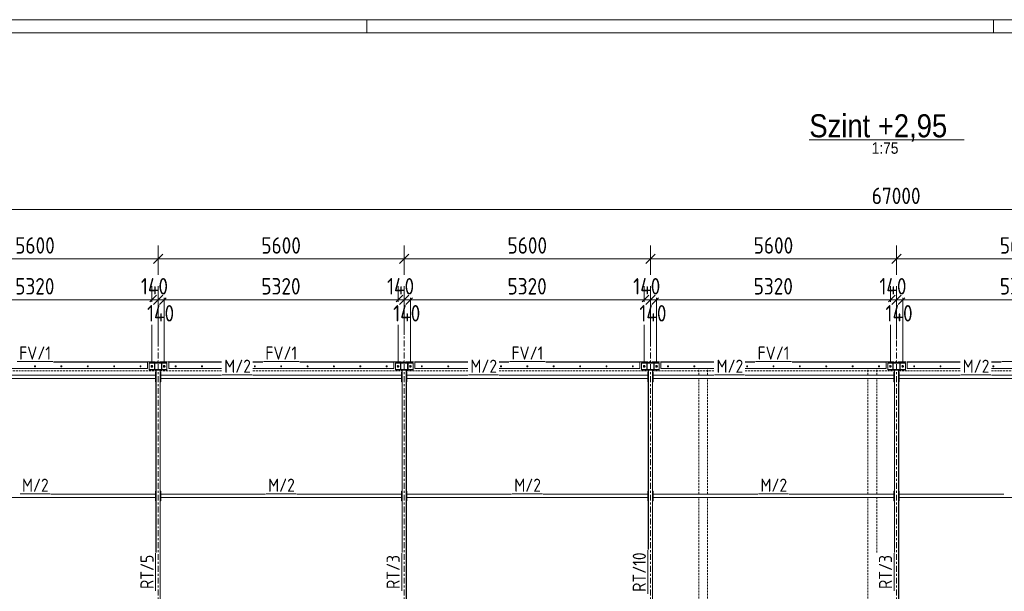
# Model space of a CAD drawing. Header units: millimetres. Extents: x -141 to 1046, y -218 to 621.
# Tile 9 of 16: x 181 to 479, y 448 to 621. Entities that reach past the tile are written whole.
import ezdxf

# ---------------------------------------------------------------- set-up
doc = ezdxf.new("R2010")
doc.units = ezdxf.units.MM
doc.header["$LTSCALE"] = 0.6
for name, pattern in [('VERDECKT2', [1.5, 1, -0.5]), ('XKITLINE00', [0]), ('XKITLINE03', [6, 3, -1, 1, -1])]:
    doc.linetypes.add(name, pattern=pattern)
for name, color, linetype, lineweight in [('Bolt', 7, 'Continuous', 0), ('DrawingSheet', 5, 'Continuous', 0), ('OtherObjectType', 1, 'Continuous', 0), ('Part', 2, 'Continuous', 0), ('PartMark', 3, 'Continuous', 0), ('S-GRID', 1, 'Continuous', 0), ('Z-DIMENSIONS', 1, 'Continuous', 0)]:
    doc.layers.add(name, color=color, linetype=linetype, lineweight=lineweight)
doc.styles.add('ARIAL', font='ARIAL.TTF')
doc.styles.add('ISOCPEUR', font='ISOCPEUR.TTF')

msp = doc.modelspace()

# ---------------------------------------------------------------- linework, layer by layer
at = {"layer": 'Bolt', "color": 3, "linetype": 'XKITLINE00', "lineweight": 0}
for p, q in [((185.27, 516.11), (185.21, 516)), ((185.21, 516), (185.27, 515.89)), ((185.39, 516.11), (185.27, 516.11)), ((185.27, 515.89), (185.39, 515.89)), ((185.46, 516), (185.39, 516.11)), ((185.39, 515.89), (185.46, 516)), ((193.27, 516.11), (193.21, 516)), ((193.21, 516), (193.27, 515.89)), ((193.39, 516.11), (193.27, 516.11)), ((193.27, 515.89), (193.39, 515.89)), ((193.46, 516), (193.39, 516.11)), ((193.39, 515.89), (193.46, 516)), ((201.27, 516.11), (201.21, 516)), ((201.21, 516), (201.27, 515.89)), ((201.39, 516.11), (201.27, 516.11)), ((201.27, 515.89), (201.39, 515.89)), ((201.46, 516), (201.39, 516.11)), ((201.39, 515.89), (201.46, 516)), ((209.27, 516.11), (209.21, 516)), ((209.21, 516), (209.27, 515.89)), ((209.39, 516.11), (209.27, 516.11)), ((209.27, 515.89), (209.39, 515.89)), ((209.46, 516), (209.39, 516.11)), ((209.39, 515.89), (209.46, 516)), ((217.27, 516.11), (217.21, 516)), ((217.21, 516), (217.27, 515.89)), ((217.39, 516.11), (217.27, 516.11)), ((217.27, 515.89), (217.39, 515.89)), ((217.46, 516), (217.39, 516.11)), ((217.39, 515.89), (217.46, 516)), ((220.6, 516.12), (220.8, 516.23)), ((220.6, 515.89), (220.6, 516.12)), ((220.8, 515.77), (220.6, 515.89)), ((220.8, 516.23), (221, 516.12)), ((221, 515.89), (220.8, 515.77)), ((221, 516.12), (221, 515.89)), ((224.33, 516.12), (224.53, 516.23)), ((224.33, 515.89), (224.33, 516.12)), ((224.53, 515.77), (224.33, 515.89)), ((224.53, 516.23), (224.73, 516.12)), ((224.73, 515.89), (224.53, 515.77)), ((224.73, 516.12), (224.73, 515.89)), ((227.94, 516.11), (227.88, 516)), ((227.88, 516), (227.94, 515.89)), ((228.06, 516.11), (227.94, 516.11)), ((227.94, 515.89), (228.06, 515.89)), ((228.12, 516), (228.06, 516.11)), ((228.06, 515.89), (228.12, 516)), ((235.94, 516.11), (235.88, 516)), ((235.88, 516), (235.94, 515.89)), ((236.06, 516.11), (235.94, 516.11)), ((235.94, 515.89), (236.06, 515.89)), ((236.12, 516), (236.06, 516.11)), ((236.06, 515.89), (236.12, 516)), ((251.94, 516.11), (251.88, 516)), ((251.88, 516), (251.94, 515.89)), ((252.06, 516.11), (251.94, 516.11)), ((251.94, 515.89), (252.06, 515.89)), ((252.12, 516), (252.06, 516.11)), ((252.06, 515.89), (252.12, 516)), ((259.94, 516.11), (259.88, 516)), ((259.88, 516), (259.94, 515.89)), ((260.06, 516.11), (259.94, 516.11)), ((259.94, 515.89), (260.06, 515.89)), ((260.12, 516), (260.06, 516.11)), ((260.06, 515.89), (260.12, 516)), ((267.94, 516.11), (267.88, 516)), ((267.88, 516), (267.94, 515.89)), ((268.06, 516.11), (267.94, 516.11)), ((267.94, 515.89), (268.06, 515.89)), ((268.12, 516), (268.06, 516.11)), ((268.06, 515.89), (268.12, 516)), ((275.94, 516.11), (275.88, 516)), ((275.88, 516), (275.94, 515.89)), ((276.06, 516.11), (275.94, 516.11)), ((275.94, 515.89), (276.06, 515.89)), ((276.12, 516), (276.06, 516.11)), ((276.06, 515.89), (276.12, 516)), ((283.94, 516.11), (283.88, 516)), ((283.88, 516), (283.94, 515.89)), ((284.06, 516.11), (283.94, 516.11)), ((283.94, 515.89), (284.06, 515.89)), ((284.12, 516), (284.06, 516.11)), ((284.06, 515.89), (284.12, 516)), ((291.94, 516.11), (291.88, 516)), ((291.88, 516), (291.94, 515.89)), ((292.06, 516.11), (291.94, 516.11)), ((291.94, 515.89), (292.06, 515.89)), ((292.12, 516), (292.06, 516.11)), ((292.06, 515.89), (292.12, 516)), ((295.27, 516.12), (295.47, 516.23)), ((295.27, 515.89), (295.27, 516.12)), ((295.47, 515.77), (295.27, 515.89)), ((295.47, 516.23), (295.67, 516.12)), ((295.67, 515.89), (295.47, 515.77)), ((295.67, 516.12), (295.67, 515.89)), ((299, 516.12), (299.2, 516.23)), ((299, 515.89), (299, 516.12)), ((299.2, 515.77), (299, 515.89)), ((299.2, 516.23), (299.4, 516.12)), ((299.4, 515.89), (299.2, 515.77)), ((299.4, 516.12), (299.4, 515.89)), ((302.61, 516.11), (302.54, 516)), ((302.54, 516), (302.61, 515.89)), ((302.73, 516.11), (302.61, 516.11)), ((302.61, 515.89), (302.73, 515.89)), ((302.79, 516), (302.73, 516.11)), ((302.73, 515.89), (302.79, 516)), ((310.61, 516.11), (310.54, 516)), ((310.54, 516), (310.61, 515.89)), ((310.73, 516.11), (310.61, 516.11)), ((310.61, 515.89), (310.73, 515.89)), ((310.79, 516), (310.73, 516.11)), ((310.73, 515.89), (310.79, 516)), ((326.61, 516.11), (326.54, 516)), ((326.54, 516), (326.61, 515.89)), ((326.73, 516.11), (326.61, 516.11)), ((326.61, 515.89), (326.73, 515.89)), ((326.79, 516), (326.73, 516.11)), ((326.73, 515.89), (326.79, 516)), ((334.61, 516.11), (334.54, 516)), ((334.54, 516), (334.61, 515.89)), ((334.73, 516.11), (334.61, 516.11)), ((334.61, 515.89), (334.73, 515.89)), ((334.79, 516), (334.73, 516.11)), ((334.73, 515.89), (334.79, 516)), ((342.61, 516.11), (342.54, 516)), ((342.54, 516), (342.61, 515.89)), ((342.73, 516.11), (342.61, 516.11)), ((342.61, 515.89), (342.73, 515.89)), ((342.79, 516), (342.73, 516.11)), ((342.73, 515.89), (342.79, 516)), ((350.61, 516.11), (350.54, 516)), ((350.54, 516), (350.61, 515.89)), ((350.73, 516.11), (350.61, 516.11)), ((350.61, 515.89), (350.73, 515.89)), ((350.79, 516), (350.73, 516.11)), ((350.73, 515.89), (350.79, 516)), ((358.61, 516.11), (358.54, 516)), ((358.54, 516), (358.61, 515.89)), ((358.73, 516.11), (358.61, 516.11)), ((358.61, 515.89), (358.73, 515.89)), ((358.79, 516), (358.73, 516.11)), ((358.73, 515.89), (358.79, 516)), ((366.61, 516.11), (366.54, 516)), ((366.54, 516), (366.61, 515.89)), ((366.73, 516.11), (366.61, 516.11)), ((366.61, 515.89), (366.73, 515.89)), ((366.79, 516), (366.73, 516.11)), ((366.73, 515.89), (366.79, 516)), ((369.93, 516.12), (370.13, 516.23)), ((369.93, 515.89), (369.93, 516.12)), ((370.13, 515.77), (369.93, 515.89)), ((370.13, 516.23), (370.33, 516.12)), ((370.33, 515.89), (370.13, 515.77)), ((370.33, 516.12), (370.33, 515.89)), ((373.67, 516.12), (373.87, 516.23)), ((373.67, 515.89), (373.67, 516.12)), ((373.87, 515.77), (373.67, 515.89)), ((373.87, 516.23), (374.07, 516.12)), ((374.07, 515.89), (373.87, 515.77)), ((374.07, 516.12), (374.07, 515.89)), ((377.27, 516.11), (377.21, 516)), ((377.21, 516), (377.27, 515.89)), ((377.39, 516.11), (377.27, 516.11)), ((377.27, 515.89), (377.39, 515.89)), ((377.46, 516), (377.39, 516.11)), ((377.39, 515.89), (377.46, 516)), ((385.27, 516.11), (385.21, 516)), ((385.21, 516), (385.27, 515.89)), ((385.39, 516.11), (385.27, 516.11)), ((385.27, 515.89), (385.39, 515.89)), ((385.46, 516), (385.39, 516.11)), ((385.39, 515.89), (385.46, 516)), ((401.27, 516.11), (401.21, 516)), ((401.21, 516), (401.27, 515.89)), ((401.39, 516.11), (401.27, 516.11)), ((401.27, 515.89), (401.39, 515.89)), ((401.46, 516), (401.39, 516.11)), ((401.39, 515.89), (401.46, 516)), ((409.27, 516.11), (409.21, 516)), ((409.21, 516), (409.27, 515.89)), ((409.39, 516.11), (409.27, 516.11)), ((409.27, 515.89), (409.39, 515.89)), ((409.46, 516), (409.39, 516.11)), ((409.39, 515.89), (409.46, 516)), ((417.27, 516.11), (417.21, 516)), ((417.21, 516), (417.27, 515.89)), ((417.39, 516.11), (417.27, 516.11)), ((417.27, 515.89), (417.39, 515.89)), ((417.46, 516), (417.39, 516.11)), ((417.39, 515.89), (417.46, 516)), ((425.27, 516.11), (425.21, 516)), ((425.21, 516), (425.27, 515.89)), ((425.39, 516.11), (425.27, 516.11)), ((425.27, 515.89), (425.39, 515.89)), ((425.46, 516), (425.39, 516.11)), ((425.39, 515.89), (425.46, 516)), ((433.27, 516.11), (433.21, 516)), ((433.21, 516), (433.27, 515.89)), ((433.39, 516.11), (433.27, 516.11)), ((433.27, 515.89), (433.39, 515.89)), ((433.46, 516), (433.39, 516.11)), ((433.39, 515.89), (433.46, 516)), ((441.27, 516.11), (441.21, 516)), ((441.21, 516), (441.27, 515.89)), ((441.39, 516.11), (441.27, 516.11)), ((441.27, 515.89), (441.39, 515.89)), ((441.46, 516), (441.39, 516.11)), ((441.39, 515.89), (441.46, 516)), ((444.6, 516.12), (444.8, 516.23)), ((444.6, 515.89), (444.6, 516.12)), ((444.8, 515.77), (444.6, 515.89)), ((444.8, 516.23), (445, 516.12)), ((445, 515.89), (444.8, 515.77)), ((445, 516.12), (445, 515.89)), ((448.33, 516.12), (448.53, 516.23)), ((448.33, 515.89), (448.33, 516.12)), ((448.53, 515.77), (448.33, 515.89)), ((448.53, 516.23), (448.73, 516.12)), ((448.73, 515.89), (448.53, 515.77)), ((448.73, 516.12), (448.73, 515.89)), ((451.94, 516.11), (451.88, 516)), ((451.88, 516), (451.94, 515.89)), ((452.06, 516.11), (451.94, 516.11)), ((451.94, 515.89), (452.06, 515.89)), ((452.12, 516), (452.06, 516.11)), ((452.06, 515.89), (452.12, 516)), ((459.94, 516.11), (459.88, 516)), ((459.88, 516), (459.94, 515.89)), ((460.06, 516.11), (459.94, 516.11)), ((459.94, 515.89), (460.06, 515.89)), ((460.12, 516), (460.06, 516.11)), ((460.06, 515.89), (460.12, 516)), ((475.94, 516.11), (475.88, 516)), ((475.88, 516), (475.94, 515.89)), ((476.06, 516.11), (475.94, 516.11)), ((475.94, 515.89), (476.06, 515.89)), ((476.12, 516), (476.06, 516.11)), ((476.06, 515.89), (476.12, 516))]:
    msp.add_line(p, q, dxfattribs=at)
for centre, radius, start, end in [((185.33, 516), 0.14, 30, 210), ((185.33, 516), 0.14, 210, 30), ((185.33, 516), 0.0667, 30, 210), ((185.33, 516), 0.0667, 210, 30), ((193.33, 516), 0.14, 30, 210), ((193.33, 516), 0.14, 210, 30), ((193.33, 516), 0.0667, 30, 210), ((193.33, 516), 0.0667, 210, 30), ((201.33, 516), 0.14, 30, 210), ((201.33, 516), 0.14, 210, 30), ((201.33, 516), 0.0667, 30, 210), ((201.33, 516), 0.0667, 210, 30), ((209.33, 516), 0.14, 30, 210), ((209.33, 516), 0.14, 210, 30), ((209.33, 516), 0.0667, 30, 210), ((209.33, 516), 0.0667, 210, 30), ((217.33, 516), 0.14, 30, 210), ((217.33, 516), 0.14, 210, 30), ((217.33, 516), 0.0667, 30, 210), ((217.33, 516), 0.0667, 210, 30), ((220.8, 516), 0.247, 120, 300), ((220.8, 516), 0.133, 30, 210), ((220.8, 516), 0.247, 300, 120), ((220.8, 516), 0.133, 210, 30), ((224.53, 516), 0.247, 120, 300), ((224.53, 516), 0.133, 30, 210), ((224.53, 516), 0.247, 300, 120), ((224.53, 516), 0.133, 210, 30), ((228, 516), 0.14, 30, 210), ((228, 516), 0.14, 210, 30), ((228, 516), 0.0667, 30, 210), ((228, 516), 0.0667, 210, 30), ((236, 516), 0.14, 30, 210), ((236, 516), 0.14, 210, 30), ((236, 516), 0.0667, 30, 210), ((236, 516), 0.0667, 210, 30), ((252, 516), 0.14, 30, 210), ((252, 516), 0.14, 210, 30), ((252, 516), 0.0667, 30, 210), ((252, 516), 0.0667, 210, 30), ((260, 516), 0.14, 30, 210), ((260, 516), 0.14, 210, 30), ((260, 516), 0.0667, 30, 210), ((260, 516), 0.0667, 210, 30), ((268, 516), 0.14, 30, 210), ((268, 516), 0.14, 210, 30), ((268, 516), 0.0667, 30, 210), ((268, 516), 0.0667, 210, 30), ((276, 516), 0.14, 30, 210), ((276, 516), 0.14, 210, 30), ((276, 516), 0.0667, 30, 210), ((276, 516), 0.0667, 210, 30), ((284, 516), 0.14, 30, 210), ((284, 516), 0.14, 210, 30), ((284, 516), 0.0667, 30, 210), ((284, 516), 0.0667, 210, 30), ((292, 516), 0.14, 30, 210), ((292, 516), 0.14, 210, 30), ((292, 516), 0.0667, 30, 210), ((292, 516), 0.0667, 210, 30), ((295.47, 516), 0.247, 120, 300), ((295.47, 516), 0.133, 30, 210), ((295.47, 516), 0.247, 300, 120), ((295.47, 516), 0.133, 210, 30), ((299.2, 516), 0.247, 120, 300), ((299.2, 516), 0.133, 30, 210), ((299.2, 516), 0.247, 300, 120), ((299.2, 516), 0.133, 210, 30), ((302.67, 516), 0.14, 30, 210), ((302.67, 516), 0.14, 210, 30), ((302.67, 516), 0.0667, 30, 210), ((302.67, 516), 0.0667, 210, 30), ((310.67, 516), 0.14, 30, 210), ((310.67, 516), 0.14, 210, 30), ((310.67, 516), 0.0667, 30, 210), ((310.67, 516), 0.0667, 210, 30), ((326.67, 516), 0.14, 30, 210), ((326.67, 516), 0.14, 210, 30), ((326.67, 516), 0.0667, 30, 210), ((326.67, 516), 0.0667, 210, 30), ((334.67, 516), 0.14, 30, 210), ((334.67, 516), 0.14, 210, 30), ((334.67, 516), 0.0667, 30, 210), ((334.67, 516), 0.0667, 210, 30), ((342.67, 516), 0.14, 30, 210), ((342.67, 516), 0.14, 210, 30), ((342.67, 516), 0.0667, 30, 210), ((342.67, 516), 0.0667, 210, 30), ((350.67, 516), 0.14, 30, 210), ((350.67, 516), 0.14, 210, 30), ((350.67, 516), 0.0667, 30, 210), ((350.67, 516), 0.0667, 210, 30), ((358.67, 516), 0.14, 30, 210), ((358.67, 516), 0.14, 210, 30), ((358.67, 516), 0.0667, 30, 210), ((358.67, 516), 0.0667, 210, 30), ((366.67, 516), 0.14, 30, 210), ((366.67, 516), 0.14, 210, 30), ((366.67, 516), 0.0667, 30, 210), ((366.67, 516), 0.0667, 210, 30), ((370.13, 516), 0.247, 120, 300), ((370.13, 516), 0.133, 30, 210), ((370.13, 516), 0.247, 300, 120), ((370.13, 516), 0.133, 210, 30), ((373.87, 516), 0.247, 120, 300), ((373.87, 516), 0.133, 30, 210), ((373.87, 516), 0.247, 300, 120), ((373.87, 516), 0.133, 210, 30), ((377.33, 516), 0.14, 30, 210), ((377.33, 516), 0.14, 210, 30), ((377.33, 516), 0.0667, 30, 210), ((377.33, 516), 0.0667, 210, 30), ((385.33, 516), 0.14, 30, 210), ((385.33, 516), 0.14, 210, 30), ((385.33, 516), 0.0667, 30, 210), ((385.33, 516), 0.0667, 210, 30), ((401.33, 516), 0.14, 30, 210), ((401.33, 516), 0.14, 210, 30), ((401.33, 516), 0.0667, 30, 210), ((401.33, 516), 0.0667, 210, 30), ((409.33, 516), 0.14, 30, 210), ((409.33, 516), 0.14, 210, 30), ((409.33, 516), 0.0667, 30, 210), ((409.33, 516), 0.0667, 210, 30), ((417.33, 516), 0.14, 30, 210), ((417.33, 516), 0.14, 210, 30), ((417.33, 516), 0.0667, 30, 210), ((417.33, 516), 0.0667, 210, 30), ((425.33, 516), 0.14, 30, 210), ((425.33, 516), 0.14, 210, 30), ((425.33, 516), 0.0667, 30, 210), ((425.33, 516), 0.0667, 210, 30), ((433.33, 516), 0.14, 30, 210), ((433.33, 516), 0.14, 210, 30), ((433.33, 516), 0.0667, 30, 210), ((433.33, 516), 0.0667, 210, 30), ((441.33, 516), 0.14, 30, 210), ((441.33, 516), 0.14, 210, 30), ((441.33, 516), 0.0667, 30, 210), ((441.33, 516), 0.0667, 210, 30), ((444.8, 516), 0.247, 120, 300), ((444.8, 516), 0.133, 30, 210), ((444.8, 516), 0.247, 300, 120), ((444.8, 516), 0.133, 210, 30), ((448.53, 516), 0.247, 120, 300), ((448.53, 516), 0.133, 30, 210), ((448.53, 516), 0.247, 300, 120), ((448.53, 516), 0.133, 210, 30), ((452, 516), 0.14, 30, 210), ((452, 516), 0.14, 210, 30), ((452, 516), 0.0667, 30, 210), ((452, 516), 0.0667, 210, 30), ((460, 516), 0.14, 30, 210), ((460, 516), 0.14, 210, 30), ((460, 516), 0.0667, 30, 210), ((460, 516), 0.0667, 210, 30), ((476, 516), 0.14, 30, 210), ((476, 516), 0.14, 210, 30), ((476, 516), 0.0667, 30, 210), ((476, 516), 0.0667, 210, 30)]:
    msp.add_arc(centre, radius, start, end, dxfattribs=at)
at = {"layer": 'DrawingSheet', "color": 2, "linetype": 'XKITLINE00', "lineweight": 0}
for p, q in [((1046.03, 621.25), (-140.97, 621.25)), ((286.03, 617.25), (286.03, 621.25)), ((476.03, 617.25), (476.03, 621.25))]:
    msp.add_line(p, q, dxfattribs=at)
at = {"layer": 'DrawingSheet', "color": 3, "linetype": 'XKITLINE00', "lineweight": 0}
msp.add_line((1042.03, 617.25), (-136.97, 617.25), dxfattribs=at)
at = {"layer": 'OtherObjectType', "color": 1, "linetype": 'XKITLINE00', "lineweight": 0}
msp.add_line((420.2, 584.78), (467.17, 584.78), dxfattribs=at)
at = {"layer": 'Part', "color": 2, "linetype": 'XKITLINE00', "lineweight": 0}
for p, q in [((190.95, 517.33), (219.47, 517.33)), ((190.95, 517.29), (219.47, 517.29)), ((219.47, 517.33), (219.47, 515.33)), ((220, 516.93), (220, 517.07)), ((220, 517.07), (221.6, 517.07)), ((220, 515.07), (220, 516.93)), ((220, 516.93), (221.6, 516.93)), ((221.53, 515.07), (221.53, 516.93)), ((221.53, 516.93), (221.6, 516.93)), ((221.6, 516.93), (221.6, 517.07)), ((221.6, 517.07), (223.73, 517.07)), ((221.6, 514.93), (221.6, 517.07)), ((221.6, 515.07), (221.6, 516.93)), ((223.67, 517), (221.67, 517)), ((221.67, 517), (221.67, 515)), ((223.6, 517.13), (221.73, 517.13)), ((221.73, 517.13), (221.73, 517.07)), ((223.6, 517.07), (221.73, 517.07)), ((223.6, 517.13), (223.6, 517.07)), ((223.67, 515), (223.67, 517)), ((223.73, 517.07), (223.73, 514.93)), ((223.73, 517.07), (223.73, 516.93)), ((225.33, 517.07), (223.73, 517.07)), ((223.73, 515.07), (223.73, 516.93)), ((223.73, 516.93), (223.8, 516.93)), ((223.73, 516.93), (225.33, 516.93)), ((223.8, 515.07), (223.8, 516.93)), ((225.33, 514.93), (225.33, 517.07)), ((225.33, 516.93), (225.33, 517.07)), ((225.87, 517.33), (225.87, 515.33)), ((225.87, 517.33), (241.93, 517.33)), ((225.87, 517.29), (241.93, 517.29)), ((251.44, 517.33), (254.39, 517.33)), ((251.44, 517.29), (254.39, 517.29)), ((265.61, 517.33), (294.13, 517.33)), ((265.61, 517.29), (294.13, 517.29)), ((294.13, 517.33), (294.13, 515.33)), ((294.67, 516.93), (294.67, 517.07)), ((294.67, 517.07), (296.27, 517.07)), ((294.67, 515.07), (294.67, 516.93)), ((294.67, 516.93), (296.27, 516.93)), ((296.2, 515.07), (296.2, 516.93)), ((296.2, 516.93), (296.27, 516.93)), ((296.27, 517.07), (298.4, 517.07)), ((296.27, 514.93), (296.27, 517.07)), ((296.27, 516.93), (296.27, 517.07)), ((296.27, 515.07), (296.27, 516.93)), ((298.33, 517), (296.33, 517)), ((296.33, 517), (296.33, 515)), ((298.27, 517.13), (296.4, 517.13)), ((296.4, 517.13), (296.4, 517.07)), ((298.27, 517.07), (296.4, 517.07)), ((298.27, 517.13), (298.27, 517.07)), ((298.33, 515), (298.33, 517)), ((298.4, 517.07), (298.4, 514.93)), ((298.4, 517.07), (298.4, 516.93)), ((300, 517.07), (298.4, 517.07)), ((298.4, 515.07), (298.4, 516.93)), ((298.4, 516.93), (298.47, 516.93)), ((298.4, 516.93), (300, 516.93)), ((298.47, 515.07), (298.47, 516.93)), ((300, 514.93), (300, 517.07)), ((300, 516.93), (300, 517.07)), ((300.53, 517.33), (300.53, 515.33)), ((300.53, 517.33), (316.6, 517.33)), ((300.53, 517.29), (316.6, 517.29)), ((326.11, 517.33), (329.05, 517.33)), ((326.11, 517.29), (329.05, 517.29)), ((340.28, 517.33), (368.8, 517.33)), ((340.28, 517.29), (368.8, 517.29)), ((368.8, 517.33), (368.8, 515.33)), ((369.33, 516.93), (369.33, 517.07)), ((369.33, 517.07), (370.93, 517.07)), ((369.33, 515.07), (369.33, 516.93)), ((369.33, 516.93), (370.93, 516.93)), ((370.87, 515.07), (370.87, 516.93)), ((370.87, 516.93), (370.93, 516.93)), ((370.93, 516.93), (370.93, 517.07)), ((370.93, 517.07), (373.07, 517.07)), ((370.93, 514.93), (370.93, 517.07)), ((370.93, 515.07), (370.93, 516.93)), ((373, 517), (371, 517)), ((371, 517), (371, 515)), ((372.93, 517.13), (371.07, 517.13)), ((371.07, 517.13), (371.07, 517.07)), ((372.93, 517.07), (371.07, 517.07)), ((372.93, 517.13), (372.93, 517.07)), ((373, 515), (373, 517)), ((373.07, 517.07), (373.07, 514.93)), ((373.07, 517.07), (373.07, 516.93)), ((374.67, 517.07), (373.07, 517.07)), ((373.07, 515.07), (373.07, 516.93)), ((373.07, 516.93), (373.13, 516.93)), ((373.07, 516.93), (374.67, 516.93)), ((373.13, 515.07), (373.13, 516.93)), ((374.67, 514.93), (374.67, 517.07)), ((374.67, 516.93), (374.67, 517.07)), ((375.2, 517.33), (375.2, 515.33)), ((375.2, 517.33), (391.27, 517.33)), ((375.2, 517.29), (391.27, 517.29)), ((400.77, 517.33), (403.72, 517.33)), ((400.77, 517.29), (403.72, 517.29)), ((414.95, 517.33), (443.47, 517.33)), ((414.95, 517.29), (443.47, 517.29)), ((443.47, 517.33), (443.47, 515.33)), ((444, 516.93), (444, 517.07)), ((444, 517.07), (445.6, 517.07)), ((444, 515.07), (444, 516.93)), ((444, 516.93), (445.6, 516.93)), ((445.53, 515.07), (445.53, 516.93)), ((445.53, 516.93), (445.6, 516.93)), ((445.6, 517.07), (447.73, 517.07)), ((445.6, 514.93), (445.6, 517.07)), ((445.6, 516.93), (445.6, 517.07)), ((445.6, 515.07), (445.6, 516.93)), ((447.67, 517), (445.67, 517)), ((445.67, 517), (445.67, 515)), ((447.6, 517.13), (445.73, 517.13)), ((445.73, 517.13), (445.73, 517.07)), ((447.6, 517.07), (445.73, 517.07)), ((447.6, 517.13), (447.6, 517.07)), ((447.67, 515), (447.67, 517)), ((447.73, 517.07), (447.73, 516.93)), ((449.33, 517.07), (447.73, 517.07)), ((447.73, 517.07), (447.73, 514.93)), ((447.73, 516.93), (449.33, 516.93)), ((447.73, 515.07), (447.73, 516.93)), ((447.73, 516.93), (447.8, 516.93)), ((447.8, 515.07), (447.8, 516.93)), ((449.33, 516.93), (449.33, 517.07)), ((449.33, 514.93), (449.33, 517.07)), ((449.87, 517.33), (449.87, 515.33)), ((449.87, 517.33), (465.93, 517.33)), ((449.87, 517.29), (465.93, 517.29)), ((475.44, 517.33), (478.39, 517.33)), ((475.44, 517.29), (478.39, 517.29)), ((176.77, 515.33), (219.47, 515.33)), ((220, 514.93), (220, 515.07)), ((220, 515.07), (221.6, 515.07)), ((220, 514.93), (221.73, 514.93)), ((220, 514.93), (220, 514.93)), ((220, 514.93), (221.6, 514.93)), ((221.53, 515.07), (221.6, 515.07)), ((221.6, 514.93), (221.6, 515.07)), ((223.73, 514.93), (221.6, 514.93)), ((221.67, 515), (223.67, 515)), ((223.6, 514.93), (221.73, 514.93)), ((221.73, 514.93), (221.73, 514.87)), ((223.6, 514.87), (221.73, 514.87)), ((221.87, 511.33), (221.87, 514.27)), ((221.87, 514.27), (222, 514.27)), ((222, 459.49), (222, 514.87)), ((222, 514.87), (222.05, 514.87)), ((222, 511.33), (222, 514.27)), ((222.05, 514.87), (222.05, 459.49)), ((223.28, 514.87), (223.28, 392.2)), ((223.33, 514.87), (223.28, 514.87)), ((223.33, 392.2), (223.33, 514.87)), ((223.33, 511.33), (223.33, 514.27)), ((223.33, 514.27), (223.47, 514.27)), ((223.47, 511.33), (223.47, 514.27)), ((223.6, 514.93), (223.73, 514.93)), ((223.6, 514.93), (223.6, 514.87)), ((223.73, 515.07), (223.8, 515.07)), ((223.73, 515.07), (223.73, 514.93)), ((225.33, 515.07), (223.73, 515.07)), ((223.73, 514.93), (225.33, 514.93)), ((225.33, 514.93), (225.33, 515.07)), ((225.87, 515.33), (241.93, 515.33)), ((251.44, 515.33), (294.13, 515.33)), ((294.67, 514.93), (294.67, 515.07)), ((294.67, 515.07), (296.27, 515.07)), ((294.67, 514.93), (296.4, 514.93)), ((294.67, 514.93), (294.67, 514.93)), ((294.67, 514.93), (296.27, 514.93)), ((296.2, 515.07), (296.27, 515.07)), ((296.27, 514.93), (296.27, 515.07)), ((298.4, 514.93), (296.27, 514.93)), ((296.33, 515), (298.33, 515)), ((298.27, 514.93), (296.4, 514.93)), ((296.4, 514.93), (296.4, 514.87)), ((298.27, 514.87), (296.4, 514.87)), ((296.53, 511.33), (296.53, 514.27)), ((296.53, 514.27), (296.67, 514.27)), ((296.67, 459.49), (296.67, 514.87)), ((296.67, 514.87), (296.72, 514.87)), ((296.67, 511.33), (296.67, 514.27)), ((296.72, 514.87), (296.72, 459.49)), ((297.95, 514.87), (297.95, 392.2)), ((298, 514.87), (297.95, 514.87)), ((298, 392.2), (298, 514.87)), ((298, 511.33), (298, 514.27)), ((298, 514.27), (298.13, 514.27)), ((298.13, 511.33), (298.13, 514.27)), ((298.27, 514.93), (298.4, 514.93)), ((298.27, 514.93), (298.27, 514.87)), ((298.4, 515.07), (298.47, 515.07)), ((298.4, 515.07), (298.4, 514.93)), ((300, 515.07), (298.4, 515.07)), ((298.4, 514.93), (300, 514.93)), ((300, 514.93), (300, 515.07)), ((300.53, 515.33), (316.6, 515.33)), ((326.11, 515.33), (368.8, 515.33)), ((369.33, 514.93), (369.33, 515.07)), ((369.33, 515.07), (370.93, 515.07)), ((369.33, 514.93), (371.07, 514.93)), ((369.33, 514.93), (369.33, 514.93)), ((369.33, 514.93), (370.93, 514.93)), ((370.87, 515.07), (370.93, 515.07)), ((370.93, 514.93), (370.93, 515.07)), ((373.07, 514.93), (370.93, 514.93)), ((371, 515), (373, 515)), ((372.93, 514.93), (371.07, 514.93)), ((371.07, 514.93), (371.07, 514.87)), ((372.93, 514.87), (371.07, 514.87)), ((371.2, 511.33), (371.2, 514.27)), ((371.2, 514.27), (371.33, 514.27)), ((371.33, 460.35), (371.33, 514.87)), ((371.33, 514.87), (371.39, 514.87)), ((371.33, 511.33), (371.33, 514.27)), ((371.39, 514.87), (371.39, 460.35)), ((372.61, 514.87), (372.61, 392.2)), ((372.67, 514.87), (372.61, 514.87)), ((372.67, 392.2), (372.67, 514.87)), ((372.67, 511.33), (372.67, 514.27)), ((372.67, 514.27), (372.8, 514.27)), ((372.8, 511.33), (372.8, 514.27)), ((372.93, 514.93), (373.07, 514.93)), ((372.93, 514.93), (372.93, 514.87)), ((373.07, 515.07), (373.13, 515.07)), ((373.07, 515.07), (373.07, 514.93)), ((374.67, 515.07), (373.07, 515.07)), ((373.07, 514.93), (374.67, 514.93)), ((374.67, 514.93), (374.67, 515.07)), ((375.2, 515.33), (391.27, 515.33)), ((400.77, 515.33), (443.47, 515.33)), ((444, 514.93), (444, 515.07)), ((444, 515.07), (445.6, 515.07)), ((444, 514.93), (445.73, 514.93)), ((444, 514.93), (444, 514.93)), ((444, 514.93), (445.6, 514.93)), ((445.53, 515.07), (445.6, 515.07)), ((445.6, 514.93), (445.6, 515.07)), ((447.73, 514.93), (445.6, 514.93)), ((445.67, 515), (447.67, 515)), ((447.6, 514.93), (445.73, 514.93)), ((445.73, 514.93), (445.73, 514.87)), ((447.6, 514.87), (445.73, 514.87)), ((445.87, 511.33), (445.87, 514.27)), ((445.87, 514.27), (446, 514.27)), ((446, 459.49), (446, 514.87)), ((446, 514.87), (446.05, 514.87)), ((446, 511.33), (446, 514.27)), ((446.05, 514.87), (446.05, 459.49)), ((447.28, 514.87), (447.28, 392.2)), ((447.33, 514.87), (447.28, 514.87)), ((447.33, 392.2), (447.33, 514.87)), ((447.33, 511.33), (447.33, 514.27)), ((447.33, 514.27), (447.47, 514.27)), ((447.47, 511.33), (447.47, 514.27)), ((447.6, 514.93), (447.73, 514.93)), ((447.6, 514.93), (447.6, 514.87)), ((447.73, 515.07), (447.73, 514.93)), ((449.33, 515.07), (447.73, 515.07)), ((447.73, 515.07), (447.8, 515.07)), ((447.73, 514.93), (449.33, 514.93)), ((449.33, 514.93), (449.33, 515.07)), ((449.87, 515.33), (465.93, 515.33)), ((475.44, 515.33), (518.13, 515.33)), ((148.8, 512.31), (221.87, 512.31)), ((148.8, 512.27), (221.87, 512.27)), ((176.77, 513.33), (221.87, 513.33)), ((176.77, 513.29), (221.87, 513.29)), ((221.87, 513.29), (221.87, 513.33)), ((221.87, 512.27), (221.87, 512.31)), ((221.87, 511.33), (222, 511.33)), ((223.33, 511.33), (223.47, 511.33)), ((223.47, 513.29), (223.47, 513.33)), ((223.47, 513.33), (241.93, 513.33)), ((223.47, 513.29), (241.93, 513.29)), ((223.47, 512.31), (296.53, 512.31)), ((223.47, 512.27), (223.47, 512.31)), ((223.47, 512.27), (296.53, 512.27)), ((251.44, 513.33), (296.53, 513.33)), ((251.44, 513.29), (296.53, 513.29)), ((296.53, 513.29), (296.53, 513.33)), ((296.53, 512.27), (296.53, 512.31)), ((296.53, 511.33), (296.67, 511.33)), ((298, 511.33), (298.13, 511.33)), ((298.13, 513.29), (298.13, 513.33)), ((298.13, 513.33), (316.6, 513.33)), ((298.13, 513.29), (316.6, 513.29)), ((298.13, 512.31), (371.2, 512.31)), ((298.13, 512.27), (298.13, 512.31)), ((298.13, 512.27), (371.2, 512.27)), ((326.11, 513.33), (371.2, 513.33)), ((326.11, 513.29), (371.2, 513.29)), ((371.2, 513.29), (371.2, 513.33)), ((371.2, 512.27), (371.2, 512.31)), ((371.2, 511.33), (371.33, 511.33)), ((372.67, 511.33), (372.8, 511.33)), ((372.8, 513.29), (372.8, 513.33)), ((372.8, 513.33), (391.27, 513.33)), ((372.8, 513.29), (391.27, 513.29)), ((372.8, 512.31), (445.87, 512.31)), ((372.8, 512.27), (372.8, 512.31)), ((372.8, 512.27), (445.87, 512.27)), ((400.77, 513.33), (445.87, 513.33)), ((400.77, 513.29), (445.87, 513.29)), ((445.87, 513.29), (445.87, 513.33)), ((445.87, 512.27), (445.87, 512.31)), ((445.87, 511.33), (446, 511.33)), ((447.33, 511.33), (447.47, 511.33)), ((447.47, 513.29), (447.47, 513.33)), ((447.47, 513.33), (465.93, 513.33)), ((447.47, 513.29), (465.93, 513.29)), ((447.47, 512.31), (520.53, 512.31)), ((447.47, 512.27), (447.47, 512.31)), ((447.47, 512.27), (520.53, 512.27)), ((475.44, 513.33), (520.53, 513.33)), ((475.44, 513.29), (520.53, 513.29)), ((221.87, 475.2), (221.87, 478.13)), ((221.87, 478.13), (222, 478.13)), ((222, 475.2), (222, 478.13)), ((223.33, 475.2), (223.33, 478.13)), ((223.33, 478.13), (223.47, 478.13)), ((223.47, 475.2), (223.47, 478.13)), ((296.53, 475.2), (296.53, 478.13)), ((296.53, 478.13), (296.67, 478.13)), ((296.67, 475.2), (296.67, 478.13)), ((298, 475.2), (298, 478.13)), ((298, 478.13), (298.13, 478.13)), ((298.13, 475.2), (298.13, 478.13)), ((371.2, 475.2), (371.2, 478.13)), ((371.2, 478.13), (371.33, 478.13)), ((371.33, 475.2), (371.33, 478.13)), ((372.67, 475.2), (372.67, 478.13)), ((372.67, 478.13), (372.8, 478.13)), ((372.8, 475.2), (372.8, 478.13)), ((445.87, 475.2), (445.87, 478.13)), ((445.87, 478.13), (446, 478.13)), ((446, 475.2), (446, 478.13)), ((447.33, 475.2), (447.33, 478.13)), ((447.33, 478.13), (447.47, 478.13)), ((447.47, 475.2), (447.47, 478.13)), ((148.8, 476.17), (221.87, 476.17)), ((148.8, 476.13), (221.87, 476.13)), ((190.09, 477.2), (221.87, 477.2)), ((190.09, 477.16), (221.87, 477.16)), ((221.87, 477.16), (221.87, 477.2)), ((221.87, 476.13), (221.87, 476.17)), ((221.87, 475.2), (222, 475.2)), ((223.33, 475.2), (223.47, 475.2)), ((223.47, 477.16), (223.47, 477.2)), ((223.47, 477.2), (255.25, 477.2)), ((223.47, 477.16), (255.25, 477.16)), ((223.47, 476.17), (296.53, 476.17)), ((223.47, 476.13), (223.47, 476.17)), ((223.47, 476.13), (296.53, 476.13)), ((264.75, 477.2), (296.53, 477.2)), ((264.75, 477.16), (296.53, 477.16)), ((296.53, 477.16), (296.53, 477.2)), ((296.53, 476.13), (296.53, 476.17)), ((296.53, 475.2), (296.67, 475.2)), ((298, 475.2), (298.13, 475.2)), ((298.13, 477.16), (298.13, 477.2)), ((298.13, 477.2), (329.91, 477.2)), ((298.13, 477.16), (329.91, 477.16)), ((298.13, 476.17), (371.2, 476.17)), ((298.13, 476.13), (298.13, 476.17)), ((298.13, 476.13), (371.2, 476.13)), ((339.42, 477.2), (371.2, 477.2)), ((339.42, 477.16), (371.2, 477.16)), ((371.2, 477.16), (371.2, 477.2)), ((371.2, 476.13), (371.2, 476.17)), ((371.2, 475.2), (371.33, 475.2)), ((372.67, 475.2), (372.8, 475.2)), ((372.8, 477.16), (372.8, 477.2)), ((372.8, 477.2), (404.58, 477.2)), ((372.8, 477.16), (404.58, 477.16)), ((372.8, 476.17), (445.87, 476.17)), ((372.8, 476.13), (372.8, 476.17)), ((372.8, 476.13), (445.87, 476.13)), ((414.09, 477.2), (445.87, 477.2)), ((414.09, 477.16), (445.87, 477.16)), ((445.87, 477.16), (445.87, 477.2)), ((445.87, 476.13), (445.87, 476.17)), ((445.87, 475.2), (446, 475.2)), ((447.33, 475.2), (447.47, 475.2)), ((447.47, 477.16), (447.47, 477.2)), ((447.47, 477.2), (479.25, 477.2)), ((447.47, 477.16), (479.25, 477.16)), ((447.47, 476.17), (520.53, 476.17)), ((447.47, 476.13), (447.47, 476.17)), ((447.47, 476.13), (520.53, 476.13))]:
    msp.add_line(p, q, dxfattribs=at)
at = {"layer": 'Part', "color": 4, "linetype": 'VERDECKT2', "lineweight": 0}
for p, q in [((219.47, 517.33), (225.87, 517.33)), ((220, 517.07), (221.73, 517.07)), ((223.6, 517.07), (225.33, 517.07)), ((225.33, 517.07), (225.33, 517.07)), ((294.13, 517.33), (300.53, 517.33)), ((294.67, 517.07), (296.4, 517.07)), ((298.27, 517.07), (300, 517.07)), ((300, 517.07), (300, 517.07)), ((368.8, 517.33), (375.2, 517.33)), ((369.33, 517.07), (371.07, 517.07)), ((372.93, 517.07), (374.67, 517.07)), ((374.67, 517.07), (374.67, 517.07)), ((443.47, 517.33), (449.87, 517.33)), ((444, 517.07), (445.73, 517.07)), ((447.6, 517.07), (449.33, 517.07)), ((449.33, 517.07), (449.33, 517.07)), ((176.77, 514.67), (222, 514.67)), ((223.33, 514.67), (241.93, 514.67)), ((251.44, 514.67), (296.67, 514.67)), ((298, 514.67), (316.6, 514.67)), ((326.11, 514.67), (371.33, 514.67)), ((372.67, 514.67), (391.27, 514.67)), ((386.67, 513.33), (386.67, 515.33)), ((389.33, 513.33), (389.33, 515.33)), ((400.77, 514.67), (446, 514.67)), ((438, 513.33), (438, 515.33)), ((440.67, 513.33), (440.67, 515.33)), ((447.33, 514.67), (465.93, 514.67)), ((475.44, 514.67), (520.67, 514.67)), ((386.67, 477.2), (386.67, 512.27)), ((389.33, 477.2), (389.33, 512.27)), ((438, 477.2), (438, 512.27)), ((440.67, 477.2), (440.67, 512.27)), ((386.67, 436.53), (386.67, 476.13)), ((389.33, 436.53), (389.33, 476.13)), ((438, 436.53), (438, 476.13)), ((440.67, 459.49), (440.67, 476.13))]:
    msp.add_line(p, q, dxfattribs=at)
at = {"layer": 'PartMark', "color": 1, "linetype": 'XKITLINE00', "lineweight": 0}
for p, q in [((179.92, 517.43), (190.75, 517.43)), ((254.59, 517.43), (265.41, 517.43)), ((329.25, 517.43), (340.08, 517.43)), ((403.92, 517.43), (414.75, 517.43)), ((478.59, 517.43), (489.41, 517.43)), ((242.13, 513.43), (251.24, 513.43)), ((316.8, 513.43), (325.91, 513.43)), ((391.47, 513.43), (400.57, 513.43)), ((466.13, 513.43), (475.24, 513.43)), ((180.78, 477.3), (189.89, 477.3)), ((255.45, 477.3), (264.55, 477.3)), ((330.11, 477.3), (339.22, 477.3)), ((404.78, 477.3), (413.89, 477.3)), ((371.23, 446.92), (371.23, 460.15)), ((221.9, 447.78), (221.9, 459.29)), ((296.57, 447.78), (296.57, 459.29)), ((445.9, 447.78), (445.9, 459.29))]:
    msp.add_line(p, q, dxfattribs=at)
at = {"layer": 'S-GRID', "color": 1, "linetype": 'XKITLINE03', "lineweight": 0}
for p, q in [((222.67, -17.99), (222.67, 528.6)), ((297.33, -17.99), (297.33, 528.6)), ((372, -17.99), (372, 528.6)), ((446.67, -17.99), (446.67, 528.6)), ((190.95, 517.33), (241.93, 517.33)), ((251.44, 517.33), (254.39, 517.33)), ((265.61, 517.33), (316.6, 517.33)), ((326.11, 517.33), (329.05, 517.33)), ((340.28, 517.33), (391.27, 517.33)), ((400.77, 517.33), (403.72, 517.33)), ((414.95, 517.33), (465.93, 517.33)), ((475.44, 517.33), (478.39, 517.33))]:
    msp.add_line(p, q, dxfattribs=at)
at = {"layer": 'Z-DIMENSIONS', "color": 7, "linetype": 'XKITLINE00', "lineweight": 0}
for p, q in [((0, 563.66), (893.33, 563.66)), ((222.67, 543.8), (222.67, 552.7)), ((222.67, 543.8), (222.67, 552.7)), ((297.33, 543.8), (297.33, 552.7)), ((297.33, 543.8), (297.33, 552.7)), ((372, 543.8), (372, 552.7)), ((372, 543.8), (372, 552.7)), ((446.67, 543.8), (446.67, 552.7)), ((446.67, 543.8), (446.67, 552.7)), ((224.08, 550.02), (221.25, 547.19)), ((224.08, 550.02), (221.25, 547.19)), ((298.75, 550.02), (295.92, 547.19)), ((298.75, 550.02), (295.92, 547.19)), ((373.41, 550.02), (370.59, 547.19)), ((373.41, 550.02), (370.59, 547.19)), ((448.08, 550.02), (445.25, 547.19)), ((448.08, 550.02), (445.25, 547.19)), ((148, 548.6), (222.67, 548.6)), ((222.67, 548.6), (297.33, 548.6)), ((297.33, 548.6), (372, 548.6)), ((372, 548.6), (446.67, 548.6)), ((446.67, 548.6), (521.33, 548.6)), ((222.21, 537.61), (220.2, 535.6)), ((220.8, 535.6), (220.8, 540.3)), ((224.08, 537.61), (222.07, 535.6)), ((222.67, 535.6), (222.67, 540.3)), ((296.88, 537.61), (294.87, 535.6)), ((295.47, 535.6), (295.47, 540.3)), ((298.75, 537.61), (296.73, 535.6)), ((297.33, 535.6), (297.33, 540.3)), ((371.55, 537.61), (369.53, 535.6)), ((370.13, 535.6), (370.13, 540.3)), ((373.41, 537.61), (371.4, 535.6)), ((372, 535.6), (372, 540.3)), ((446.21, 537.61), (444.2, 535.6)), ((444.8, 535.6), (444.8, 540.3)), ((448.08, 537.61), (446.07, 535.6)), ((446.67, 535.6), (446.67, 540.3)), ((149.87, 536.2), (220.8, 536.2)), ((221.4, 536.8), (220.2, 535.6)), ((220.8, 535.6), (220.8, 536.8)), ((220.8, 536.2), (222.67, 536.2)), ((223.27, 536.8), (221.25, 534.79)), ((222.67, 535.6), (222.67, 536.8)), ((222.67, 535.6), (222.67, 536.8)), ((222.67, 523.36), (222.67, 536.8)), ((222.67, 536.2), (224.53, 536.2)), ((225.13, 536.8), (223.12, 534.79)), ((225.13, 536.8), (223.93, 535.6)), ((224.53, 517), (224.53, 536.8)), ((224.53, 535.6), (224.53, 536.8)), ((224.53, 536.2), (295.47, 536.2)), ((296.07, 536.8), (294.87, 535.6)), ((295.47, 535.6), (295.47, 536.8)), ((295.47, 536.2), (297.33, 536.2)), ((297.93, 536.8), (295.92, 534.79)), ((297.33, 535.6), (297.33, 536.8)), ((297.33, 535.6), (297.33, 536.8)), ((297.33, 526.05), (297.33, 536.8)), ((297.33, 536.2), (299.2, 536.2)), ((299.8, 536.8), (297.79, 534.79)), ((299.8, 536.8), (298.6, 535.6)), ((299.2, 535.6), (299.2, 536.8)), ((299.2, 517), (299.2, 536.8)), ((299.2, 536.2), (370.13, 536.2)), ((370.73, 536.8), (369.53, 535.6)), ((370.13, 535.6), (370.13, 536.8)), ((370.13, 536.2), (372, 536.2)), ((372.6, 536.8), (370.59, 534.79)), ((372, 535.6), (372, 536.8)), ((372, 535.6), (372, 536.8)), ((372, 523.77), (372, 536.8)), ((372, 536.2), (373.87, 536.2)), ((374.47, 536.8), (372.45, 534.79)), ((374.47, 536.8), (373.27, 535.6)), ((373.87, 535.6), (373.87, 536.8)), ((373.87, 517), (373.87, 536.8)), ((373.87, 536.2), (444.8, 536.2)), ((445.4, 536.8), (444.2, 535.6)), ((444.8, 535.6), (444.8, 536.8)), ((444.8, 536.2), (446.67, 536.2)), ((447.27, 536.8), (445.25, 534.79)), ((446.67, 524.25), (446.67, 536.8)), ((446.67, 535.6), (446.67, 536.8)), ((446.67, 535.6), (446.67, 536.8)), ((446.67, 536.2), (448.53, 536.2)), ((449.13, 536.8), (447.12, 534.79)), ((449.13, 536.8), (447.93, 535.6)), ((448.53, 517), (448.53, 536.8)), ((448.53, 535.6), (448.53, 536.8)), ((448.53, 536.2), (519.47, 536.2)), ((220.8, 517), (220.8, 528.6)), ((220.8, 517), (220.8, 528.6)), ((222.67, 523.36), (222.67, 528.6)), ((224.53, 517), (224.53, 528.6)), ((295.47, 517), (295.47, 528.6)), ((295.47, 517), (295.47, 528.6)), ((297.33, 526.05), (297.33, 528.6)), ((299.2, 517), (299.2, 528.6)), ((370.13, 517), (370.13, 528.6)), ((370.13, 517), (370.13, 528.6)), ((372, 523.77), (372, 528.6)), ((373.87, 517), (373.87, 528.6)), ((444.8, 517), (444.8, 528.6)), ((444.8, 517), (444.8, 528.6)), ((446.67, 524.25), (446.67, 528.6)), ((448.53, 517), (448.53, 528.6))]:
    msp.add_line(p, q, dxfattribs=at)
at = {"layer": 'Z-DIMENSIONS', "color": 3}
for p in [(222.67, 548.6), (222.67, 548.6), (297.33, 548.6), (297.33, 548.6), (372, 548.6), (372, 548.6), (446.67, 548.6), (446.67, 548.6), (220.8, 536.2), (220.8, 536.2), (222.67, 536.2), (222.67, 536.2), (224.53, 536.2), (224.53, 536.2), (295.47, 536.2), (295.47, 536.2), (297.33, 536.2), (297.33, 536.2), (299.2, 536.2), (299.2, 536.2), (370.13, 536.2), (370.13, 536.2), (372, 536.2), (372, 536.2), (373.87, 536.2), (373.87, 536.2), (444.8, 536.2), (444.8, 536.2), (446.67, 536.2), (446.67, 536.2), (448.53, 536.2), (448.53, 536.2)]:
    msp.add_point(p, dxfattribs=at)

# ---------------------------------------------------------------- texts
at = {"layer": 'OtherObjectType', "color": 3, "style": 'ARIAL', "width": 0.85}
for s, height, p in [('Szint +2,95', 7, (420.2, 585.53)), ('1:75', 3.5, (439.14, 580.53))]:
    msp.add_text(s, height=height, dxfattribs=at).set_placement(p)
at = {"layer": 'PartMark', "color": 1, "style": 'ISOCPEUR', "width": 0.85}
for s, p in [('FV/1', (180.52, 518.03)), ('FV/1', (255.19, 518.03)), ('FV/1', (329.85, 518.03)), ('FV/1', (404.52, 518.03)), ('M/2', (242.73, 514.03)), ('M/2', (317.4, 514.03)), ('M/2', (392.07, 514.03)), ('M/2', (466.73, 514.03)), ('M/2', (181.38, 477.9)), ('M/2', (256.05, 477.9)), ('M/2', (330.71, 477.9)), ('M/2', (405.38, 477.9))]:
    msp.add_text(s, height=4, dxfattribs=at).set_placement(p)
for s, p in [('RT/10', (370.63, 447.52)), ('RT/5', (221.3, 448.38)), ('RT/3', (295.97, 448.38)), ('RT/3', (445.3, 448.38))]:
    msp.add_text(s, height=4, rotation=90.0002, dxfattribs=at).set_placement(p)
at = {"layer": 'Z-DIMENSIONS', "color": 3, "style": 'ISOCPEUR', "width": 0.85}
for s, p in [('67000', (439.15, 565.26)), ('5600', (179.32, 550.2)), ('5600', (253.98, 550.2)), ('5600', (328.65, 550.2)), ('5600', (403.32, 550.2)), ('5600', (477.98, 550.2)), ('5320', (179.32, 537.8)), ('140', (217.44, 537.8)), ('5320', (253.98, 537.8)), ('140', (292.1, 537.8)), ('5320', (328.65, 537.8)), ('140', (366.77, 537.8)), ('5320', (403.32, 537.8)), ('140', (441.44, 537.8)), ('5320', (477.98, 537.8)), ('140', (219.3, 529.6)), ('140', (293.97, 529.6)), ('140', (368.64, 529.6)), ('140', (443.3, 529.6))]:
    msp.add_text(s, height=5, dxfattribs=at).set_placement(p)

doc.saveas('drawing.dxf')
